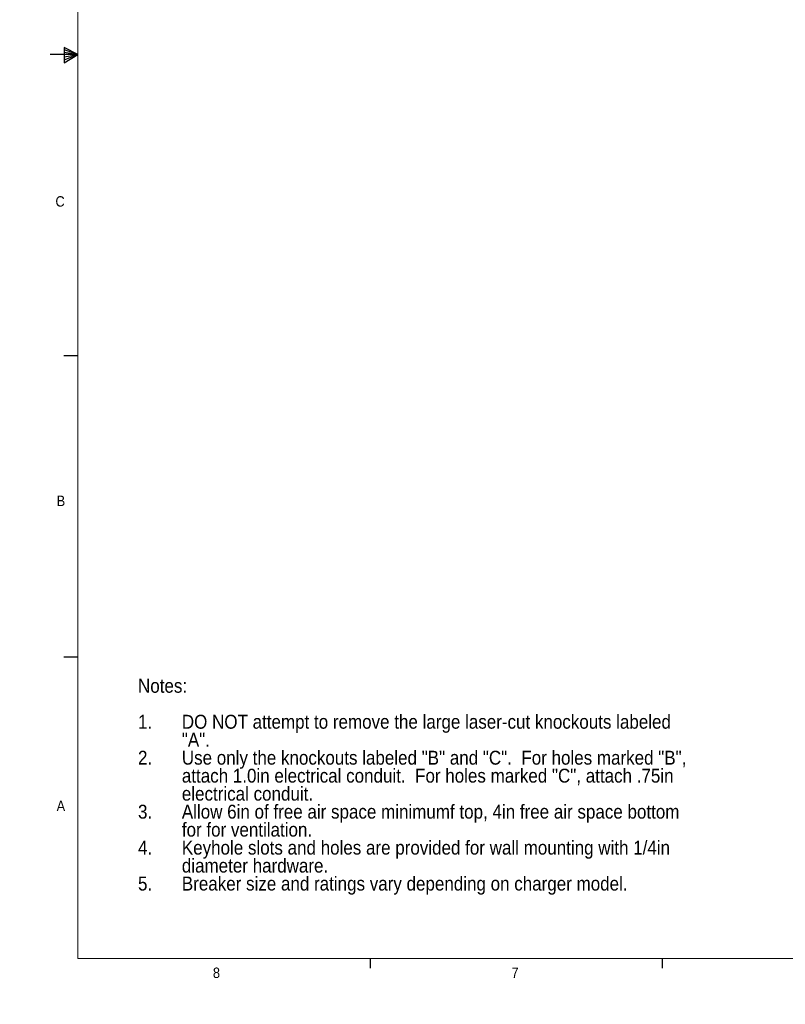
# Model space of a CAD drawing. Header units: inches. Extents: x 0 to 109, y 0 to 85.
# Tile 1 of 60: x 0 to 34, y 0 to 44. Entities that reach past the tile are written whole.
import ezdxf

# ---------------------------------------------------------------- set-up
doc = ezdxf.new("R2010")
doc.units = ezdxf.units.IN
doc.header["$MEASUREMENT"] = 0
doc.layers.add('FORMAT', color=7, linetype='Continuous')
doc.styles.add('SLDTEXTSTYLE0', font='GOTHIC.TTF', dxfattribs={"width": 0.913})
doc.dimstyles.new('SLDDIMSTYLE2', dxfattribs={"dimtxt": 0.625, "dimasz": 0.65, "dimexe": 0, "dimexo": 0.0625, "dimgap": 0.15625, "dimtad": 0, "dimtih": 1, "dimtoh": 1, "dimdec": 3, "dimrnd": 1e-09, "dimzin": 4, "dimdsep": 46, "dimtxsty": 'SLDTEXTSTYLE0', "dimblk1": 'NONE', "dimblk2": 'NONE', "dimsah": 1, "dimcen": 0, "dimadec": 0, "dimazin": 1, "dimtfac": 1, "dimtdec": 3, "dimtofl": 0, "dimtmove": 0, "dimatfit": 3, "dimldrblk": 'NONE', "dimfxl": 1, "dimfrac": 2, "dimtolj": 1, "dimtzin": 12, "dimarcsym": 0})
doc.dimstyles.new('SLDDIMSTYLE3', dxfattribs={"dimtxt": 0.625, "dimasz": 0.65, "dimexe": 0, "dimexo": 0.0625, "dimgap": 0.15625, "dimtad": 0, "dimtih": 1, "dimtoh": 1, "dimdec": 3, "dimrnd": 1e-09, "dimzin": 12, "dimdsep": 46, "dimtxsty": 'SLDTEXTSTYLE0', "dimblk1": 'NONE', "dimblk2": 'NONE', "dimsah": 1, "dimcen": 0, "dimadec": 0, "dimazin": 3, "dimtfac": 1, "dimtdec": 3, "dimtofl": 0, "dimtmove": 0, "dimatfit": 3, "dimldrblk": 'NONE', "dimfxl": 1, "dimfrac": 2, "dimtolj": 1, "dimtzin": 12, "dimarcsym": 0})

# ---------------------------------------------------------------- blocks, each defined once
blk = doc.blocks.new('SW_NOTE_0')
at = {"color": 0, "linetype": 'Continuous', "lineweight": 0, "ltscale": 5, "char_height": 0.625, "attachment_point": 1, "style": 'SLDTEXTSTYLE0'}
for s, insert in [('Notes:', (0, 0.798)), ('1.', (0, -0.818)), ('DO NOT attempt to remove the large laser-cut knockouts labeled ', (1.969, -0.818)), ('"A".', (1.969, -1.626)), ('2.', (0, -2.434)), ('Use only the knockouts labeled "B" and "C".  For holes marked "B",  ', (1.969, -2.434)), ('attach 1.0in electrical conduit.  For holes marked "C", attach .75in ', (1.969, -3.242)), ('electrical conduit.', (1.969, -4.051)), ('3.', (0, -4.859)), ('Allow 6in of free air space minimumf top, 4in free air space bottom ', (1.969, -4.859)), ('for for ventilation.', (1.969, -5.667)), ('4.', (0, -6.475)), ('Keyhole slots and holes are provided for wall mounting with 1/4in ', (1.969, -6.475)), ('diameter hardware.', (1.969, -7.283)), ('5.', (0, -8.091)), ('Breaker size and ratings vary depending on charger model.', (1.969, -8.091))]:
    blk.add_mtext(s, dxfattribs=dict(at, insert=insert))
blk = doc.blocks.new('_D_5')
at = {"color": 7, "linetype": 'Continuous', "lineweight": 0, "ltscale": 5}
blk.add_line((59.286, 62.97), (60.536, 62.97), dxfattribs=at)
at = {"color": 7, "linetype": 'Continuous', "lineweight": 0, "ltscale": 5, "char_height": 0.625, "attachment_point": 1, "style": 'SLDTEXTSTYLE0'}
for s, insert in [('2x', (60.849, 63.323)), ('%%c', (61.711, 63.313)), ('.750', (62.557, 63.313))]:
    blk.add_mtext(s, dxfattribs=dict(at, insert=insert))
blk = doc.blocks.new('_NONE')
blk = doc.blocks.new('_D_6')
at = {"color": 7, "linetype": 'Continuous', "lineweight": 0, "ltscale": 5}
blk.add_line((59.172, 53.977), (60.422, 53.977), dxfattribs=at)
at = {"color": 7, "linetype": 'Continuous', "lineweight": 0, "ltscale": 5, "char_height": 0.625, "attachment_point": 1, "style": 'SLDTEXTSTYLE0'}
for s, insert in [('2x ', (60.735, 54.329)), ('%%c', (61.828, 54.32)), ('.312', (62.671, 54.32))]:
    blk.add_mtext(s, dxfattribs=dict(at, insert=insert))

msp = doc.modelspace()

# ---------------------------------------------------------------- linework, layer by layer
at = {"layer": 'FORMAT', "lineweight": 0, "ltscale": 5}
for p in [(2.6144, 83.303), (107.6144, 2.053)]:
    msp.add_line(p, (2.6144, 2.053), dxfattribs=at)
at = {"layer": 'FORMAT', "ltscale": 5}
for p, q in [((1.9944, 43.0057), (1.9944, 42.3117)), ((2.6144, 42.678), (1.9944, 43.0057)), ((2.6144, 42.678), (1.3644, 42.678)), ((1.9944, 42.9134), (2.6144, 42.678)), ((1.9944, 42.7936), (2.6144, 42.678)), ((1.9944, 42.3117), (2.6144, 42.678)), ((1.9944, 42.4482), (2.6144, 42.678)), ((1.9944, 42.5818), (2.6144, 42.678)), ((2.6144, 29.138), (1.9894, 29.138)), ((2.6144, 15.598), (1.9894, 15.598)), ((15.7394, 2.053), (15.7394, 1.629)), ((28.8644, 2.053), (28.8644, 1.629))]:
    msp.add_line(p, q, dxfattribs=at)

# ---------------------------------------------------------------- block references
at = {"color": 7, "linetype": 'Continuous', "lineweight": 0, "ltscale": 5}
msp.add_blockref('SW_NOTE_0', (5.3146, 13.8289), dxfattribs=at)

# ---------------------------------------------------------------- texts
at = {"layer": 'FORMAT', "color": 7, "ltscale": 5, "char_height": 0.4688, "attachment_point": 1, "style": 'SLDTEXTSTYLE0'}
for s, insert in [('C', (1.6062, 36.3159)), ('B', (1.6615, 22.8589)), ('A', (1.6593, 9.1562)), ('8', (8.6787, 1.6506)), ('7', (22.0923, 1.6533))]:
    msp.add_mtext(s, dxfattribs=dict(at, insert=insert))

# ---------------------------------------------------------------- dimensions: what is measured, and where the dimension line sits
at = {"color": 7, "linetype": 'Continuous', "lineweight": 0, "ltscale": 5}
for p1, text, dimstyle, picture, middle in [((0.514, 0.5454), '2x<>', 'SLDDIMSTYLE2', '_D_5', (62.5005, 62.9704)), ((0.2315, 0.2088), '2x <>', 'SLDDIMSTYLE3', '_D_6', (62.5005, 53.977))]:
    dim = msp.add_diameter_dim_2p(p1=p1, p2=(0, 0), text=text, dimstyle=dimstyle, dxfattribs=at)
    dim.commit()
    dim.dimension.update_dxf_attribs({"geometry": picture, "text_midpoint": middle, "dimtype": 163})

doc.saveas('drawing.dxf')
